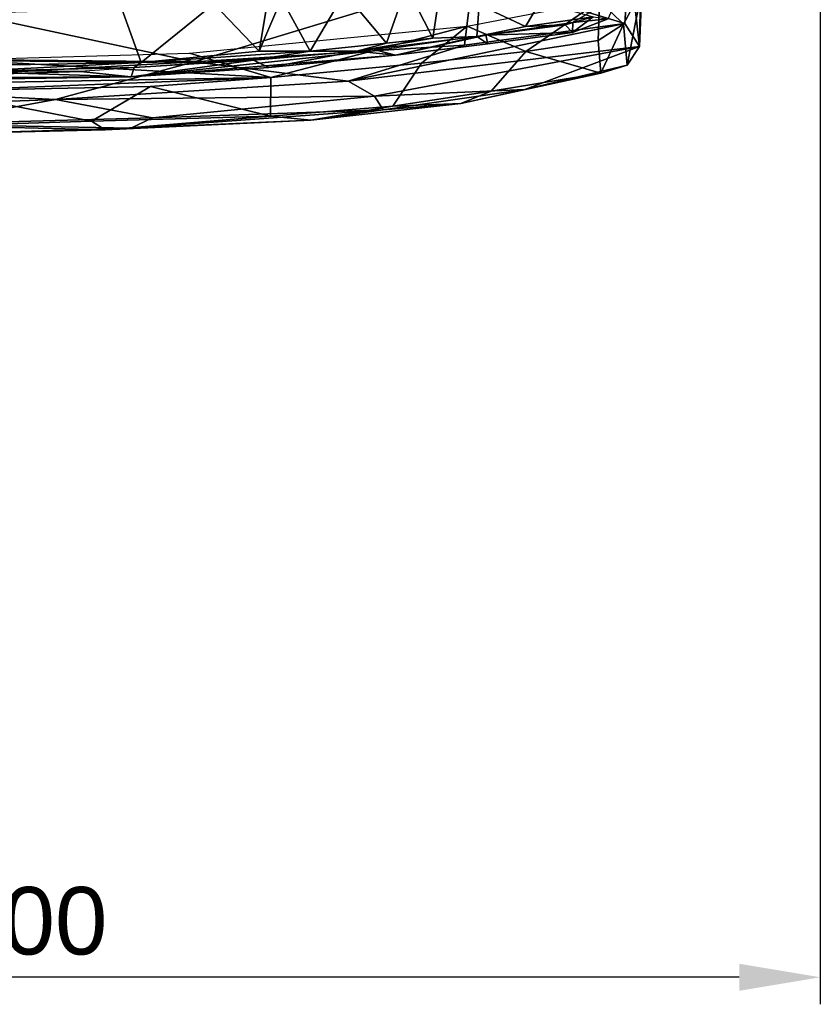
# Model space of a CAD drawing. Header units: millimetres. Extents: x -367 to 317, y -615 to 392.
# Tile 11 of 191: x 21 to 317, y -615 to -250. Entities that reach past the tile are written whole.
import ezdxf

# ---------------------------------------------------------------- set-up
doc = ezdxf.new("R2010")
doc.units = ezdxf.units.MM
doc.layers.add('Fbx_Root', color=7, linetype='Continuous', true_color=0x000000)
doc.styles.add('Default', font='arial.ttf')
doc.dimstyles.new('Default', dxfattribs={"dimscale": 10, "dimtxt": 2.5, "dimasz": 3, "dimexe": 1, "dimexo": 0.5, "dimgap": 0.8, "dimtad": 1, "dimtoh": 1, "dimzin": 1, "dimdsep": 46, "dimtxsty": 'Default', "dimcen": 2.5, "dimadec": 1, "dimazin": 1, "dimtfac": 1, "dimtdec": 4, "dimtix": 1, "dimtofl": 0, "dimtmove": 1, "dimatfit": 3, "dimfxl": 1, "dimtolj": 1, "dimtzin": 1, "dimarcsym": 0})

# ---------------------------------------------------------------- blocks, each defined once
blk = doc.blocks.new('*D1')
at = {"layer": 'Defpoints', "color": 0}
for p in [(-317.82, 295.28), (317.18, 295.28), (-317.82, -604.77)]:
    blk.add_point(p, dxfattribs=at)
at = {"layer": 'Fbx_Root', "color": 0, "lineweight": -2}
for p, q in [((-317.82, 290.28), (-317.82, -614.77)), ((317.18, 290.28), (317.18, -614.77)), ((287.18, -604.77), (-287.82, -604.77))]:
    blk.add_line(p, q, dxfattribs=at)
at = {"layer": 'Fbx_Root', "color": 0}
for points in [[(-287.82, -599.77), (-287.82, -609.77), (-317.82, -604.77)], [(287.18, -609.77), (287.18, -599.77), (317.18, -604.77)]]:
    blk.add_solid(points, dxfattribs=at)
at = {"layer": 'Fbx_Root', "color": 0, "insert": (-0.32, -584.01), "char_height": 25, "attachment_point": 5, "style": 'Default'}
blk.add_mtext('\\A1;635.00', dxfattribs=at)

msp = doc.modelspace()

# ---------------------------------------------------------------- linework, layer by layer
at = {"layer": 'Fbx_Root'}
for points in [[(251.166, -206.474, 429.33), (246.346, -226.615, 432.549), (250.149, -260.118, 420.913)], [(250.149, -260.118, 420.913), (251.032, -239.061, 381.362), (251.166, -206.474, 429.33)], [(-5.698, -246.441, 430.537), (85.25, -265.761, 425.06), (188.482, -234.471, 430.474), (-1.064, -217.234, 434.459)], [(92.486, -244.331, 351.806), (116.605, -218.113, 353.163), (109.324, -261.861, 343.382)], [(117.577, -242.277, 351.628), (109.324, -261.861, 343.382), (116.605, -218.113, 353.163)], [(244.796, -251.646, 427.595), (246.346, -226.615, 432.549), (188.482, -234.471, 430.474)], [(244.796, -251.646, 427.595), (250.149, -260.118, 420.913), (246.346, -226.615, 432.549)], [(85.25, -265.761, 425.06), (185.342, -259.563, 424.504), (188.482, -234.471, 430.474)], [(176.713, -236.411, 352.4), (173.687, -257.005, 347.182), (163.909, -237.778, 351.846)], [(173.687, -257.005, 347.182), (176.713, -236.411, 352.4), (190.837, -244.663, 352.784), (189.975, -256.44, 350.085)], [(185.342, -259.563, 424.504), (244.796, -251.646, 427.595), (188.482, -234.471, 430.474)], [(140.897, -240.202, 351.5), (128.157, -261.872, 343.263), (117.577, -242.277, 351.628)], [(128.157, -261.872, 343.263), (140.897, -240.202, 351.5), (156.433, -258.821, 345.216)], [(163.909, -237.778, 351.846), (156.433, -258.821, 345.216), (140.897, -240.202, 351.5)], [(156.433, -258.821, 345.216), (163.909, -237.778, 351.846), (173.687, -257.005, 347.182)], [(244.248, -251.806, 376.292), (235.351, -243.252, 376.619), (251.032, -239.061, 381.362)], [(244.248, -251.806, 376.292), (251.032, -239.061, 381.362), (245.599, -267.003, 407.655)], [(250.149, -260.118, 420.913), (245.599, -267.003, 407.655), (251.032, -239.061, 381.362)], [(109.324, -261.861, 343.382), (117.577, -242.277, 351.628), (128.157, -261.872, 343.263)], [(235.351, -243.252, 376.619), (208.138, -261.936, 361.689), (186.38, -252.598, 363.024)], [(190.837, -244.663, 352.784), (213.415, -243.618, 358.611), (208.025, -252.743, 355.123)], [(233.052, -249.104, 364.946), (208.025, -252.743, 355.123), (213.415, -243.618, 358.611)], [(208.138, -261.936, 361.689), (235.351, -243.252, 376.619), (234.839, -257.854, 371.428)], [(225.514, -251.198, 372.837), (238.545, -249.895, 375.94), (242.262, -241.377, 379.554)], [(234.839, -257.854, 371.428), (235.351, -243.252, 376.619), (244.248, -251.806, 376.292)], [(-66.059, -264.342, 425.756), (85.25, -265.761, 425.06), (-5.698, -246.441, 430.537)], [(10.093, -247.572, 351.775), (58.38, -246.124, 351.864), (65.629, -266.074, 341.688), (14.233, -265.462, 342.242)], [(92.486, -244.331, 351.806), (65.629, -266.074, 341.688), (58.38, -246.124, 351.864)], [(65.629, -266.074, 341.688), (92.486, -244.331, 351.806), (109.324, -261.861, 343.382)], [(208.025, -252.743, 355.123), (189.975, -256.44, 350.085), (190.837, -244.663, 352.784)], [(225.514, -251.198, 372.837), (193.286, -255.874, 361.165), (225.362, -254.924, 370.742)], [(233.052, -249.104, 364.946), (222.644, -252.053, 361.215), (208.025, -252.743, 355.123)], [(233.052, -249.104, 364.946), (225.362, -254.924, 370.742), (222.644, -252.053, 361.215)], [(233.052, -249.104, 364.946), (238.545, -249.895, 375.94), (225.362, -254.924, 370.742)], [(225.514, -251.198, 372.837), (225.362, -254.924, 370.742), (238.545, -249.895, 375.94)], [(186.38, -252.598, 363.024), (113.583, -271.571, 349.459), (83.443, -262.561, 360.357)], [(113.583, -271.571, 349.459), (186.38, -252.598, 363.024), (169.45, -266.255, 352.621)], [(142.315, -272.978, 418.524), (250.149, -260.118, 420.913), (244.796, -251.646, 427.595)], [(185.342, -259.563, 424.504), (142.315, -272.978, 418.524), (244.796, -251.646, 427.595)], [(169.45, -266.255, 352.621), (186.38, -252.598, 363.024), (208.138, -261.936, 361.689)], [(225.362, -254.924, 370.742), (194.074, -259.146, 360.153), (189.975, -256.44, 350.085), (222.644, -252.053, 361.215)], [(222.644, -252.053, 361.215), (189.975, -256.44, 350.085), (208.025, -252.743, 355.123)], [(193.286, -255.874, 361.165), (194.074, -259.146, 360.153), (225.362, -254.924, 370.742)], [(234.839, -257.854, 371.428), (244.248, -251.806, 376.292), (235.847, -270.023, 393.22)], [(245.599, -267.003, 407.655), (235.847, -270.023, 393.22), (244.248, -251.806, 376.292)], [(145.423, -261.812, 344.86), (128.157, -261.872, 343.263), (156.433, -258.821, 345.216)], [(145.423, -261.812, 344.86), (173.687, -257.005, 347.182), (189.975, -256.44, 350.085)], [(189.975, -256.44, 350.085), (159.814, -263.35, 354.429), (145.423, -261.812, 344.86)], [(145.423, -261.812, 344.86), (156.433, -258.821, 345.216), (173.687, -257.005, 347.182)], [(193.286, -255.874, 361.165), (153.179, -261.555, 355.225), (159.814, -263.35, 354.429)], [(194.074, -259.146, 360.153), (193.286, -255.874, 361.165), (159.814, -263.35, 354.429)], [(159.814, -263.35, 354.429), (189.975, -256.44, 350.085), (194.074, -259.146, 360.153)], [(234.839, -257.854, 371.428), (235.847, -270.023, 393.22), (208.138, -261.936, 361.689)], [(153.179, -261.555, 355.225), (43.081, -269.305, 352.677), (61.866, -271.278, 351.544)], [(61.866, -271.278, 351.544), (159.814, -263.35, 354.429), (153.179, -261.555, 355.225)], [(128.157, -261.872, 343.263), (65.629, -266.074, 341.688), (109.324, -261.861, 343.382)], [(107.191, -265.138, 343.322), (65.629, -266.074, 341.688), (128.157, -261.872, 343.263)], [(85.25, -265.761, 425.06), (142.315, -272.978, 418.524), (185.342, -259.563, 424.504)], [(107.191, -265.138, 343.322), (128.157, -261.872, 343.263), (145.423, -261.812, 344.86)], [(112.824, -267.849, 351.96), (107.191, -265.138, 343.322), (145.423, -261.812, 344.86)], [(112.824, -267.849, 351.96), (145.423, -261.812, 344.86), (159.814, -263.35, 354.429)], [(142.315, -272.978, 418.524), (151.979, -278.443, 412.317), (250.149, -260.118, 420.913)], [(151.979, -278.443, 412.317), (207.712, -276.045, 404.841), (250.149, -260.118, 420.913)], [(195.264, -276.63, 381.46), (158.817, -282.159, 378.451), (169.45, -266.255, 352.621), (208.138, -261.936, 361.689)], [(195.264, -276.63, 381.46), (208.138, -261.936, 361.689), (235.847, -270.023, 393.22)], [(207.712, -276.045, 404.841), (245.599, -267.003, 407.655), (250.149, -260.118, 420.913)], [(-66.059, -264.342, 425.756), (-71.039, -274.528, 420.562), (85.25, -265.761, 425.06)], [(-71.039, -274.528, 420.562), (33.823, -279.783, 416.542), (85.25, -265.761, 425.06)], [(-26.546, -274.009, 348.8), (-2.313, -265.063, 359.964), (113.583, -271.571, 349.459)], [(14.233, -265.462, 342.242), (65.629, -266.074, 341.688), (-16.356, -267.476, 341.121)], [(0.693, -269.363, 342.024), (-16.356, -267.476, 341.121), (65.629, -266.074, 341.688)], [(83.443, -262.561, 360.357), (113.583, -271.571, 349.459), (-2.313, -265.063, 359.964)], [(0.693, -269.363, 342.024), (65.629, -266.074, 341.688), (62.972, -267.848, 342.522)], [(85.25, -265.761, 425.06), (33.823, -279.783, 416.542), (142.315, -272.978, 418.524)], [(159.814, -263.35, 354.429), (61.866, -271.278, 351.544), (112.824, -267.849, 351.96)], [(61.866, -271.278, 351.544), (62.972, -267.848, 342.522), (107.191, -265.138, 343.322)], [(61.866, -271.278, 351.544), (107.191, -265.138, 343.322), (112.824, -267.849, 351.96)], [(62.972, -267.848, 342.522), (65.629, -266.074, 341.688), (107.191, -265.138, 343.322)], [(-39.461, -271.867, 351.015), (43.081, -269.305, 352.677), (-49.017, -268.892, 352.822)], [(-39.461, -271.867, 351.015), (61.866, -271.278, 351.544), (43.081, -269.305, 352.677)], [(62.972, -267.848, 342.522), (61.866, -271.278, 351.544), (0.693, -269.363, 342.024)], [(61.866, -271.278, 351.544), (6.503, -272.172, 350.174), (0.693, -269.363, 342.024)], [(169.45, -266.255, 352.621), (158.817, -282.159, 378.451), (113.518, -285.93, 375.177), (113.583, -271.571, 349.459)], [(207.712, -276.045, 404.841), (235.847, -270.023, 393.22), (245.599, -267.003, 407.655)], [(61.866, -271.278, 351.544), (-39.461, -271.867, 351.015), (6.503, -272.172, 350.174)], [(-26.546, -274.009, 348.8), (113.583, -271.571, 349.459), (-10.661, -276.545, 348.258)], [(-10.661, -276.545, 348.258), (113.583, -271.571, 349.459), (69.093, -274.895, 349.386)], [(33.823, -279.783, 416.542), (151.979, -278.443, 412.317), (142.315, -272.978, 418.524)], [(69.093, -274.895, 349.386), (113.583, -271.571, 349.459), (113.518, -285.93, 375.177)], [(184.01, -281.169, 389.33), (195.264, -276.63, 381.46), (235.847, -270.023, 393.22)], [(207.712, -276.045, 404.841), (184.01, -281.169, 389.33), (235.847, -270.023, 393.22)], [(33.823, -279.783, 416.542), (-71.039, -274.528, 420.562), (-64.081, -283.373, 411.223)], [(-10.661, -276.545, 348.258), (69.093, -274.895, 349.386), (47.188, -287.801, 370.999)], [(-7.544, -289.502, 372.526), (-10.661, -276.545, 348.258), (47.188, -287.801, 370.999)], [(47.188, -287.801, 370.999), (69.093, -274.895, 349.386), (113.518, -285.93, 375.177)], [(151.979, -278.443, 412.317), (155.278, -283.501, 401.851), (207.712, -276.045, 404.841)], [(155.278, -283.501, 401.851), (184.01, -281.169, 389.33), (207.712, -276.045, 404.841)], [(158.817, -282.159, 378.451), (195.264, -276.63, 381.46), (184.01, -281.169, 389.33)], [(-15.869, -288.808, 403.612), (33.823, -279.783, 416.542), (-64.081, -283.373, 411.223)], [(33.823, -279.783, 416.542), (-15.869, -288.808, 403.612), (69.772, -286.464, 405.853)], [(33.823, -279.783, 416.542), (69.772, -286.464, 405.853), (151.979, -278.443, 412.317)], [(69.772, -286.464, 405.853), (155.278, -283.501, 401.851), (151.979, -278.443, 412.317)], [(61.725, -290.398, 394.402), (128.49, -287.349, 389.681), (155.278, -283.501, 401.851)], [(69.772, -286.464, 405.853), (61.725, -290.398, 394.402), (155.278, -283.501, 401.851)], [(128.49, -287.349, 389.681), (113.518, -285.93, 375.177), (158.817, -282.159, 378.451)], [(128.49, -287.349, 389.681), (158.817, -282.159, 378.451), (184.01, -281.169, 389.33)], [(128.49, -287.349, 389.681), (184.01, -281.169, 389.33), (155.278, -283.501, 401.851)], [(-15.869, -288.808, 403.612), (61.725, -290.398, 394.402), (69.772, -286.464, 405.853)], [(52.253, -290.978, 382.205), (-7.544, -289.502, 372.526), (47.188, -287.801, 370.999)], [(52.253, -290.978, 382.205), (47.188, -287.801, 370.999), (113.518, -285.93, 375.177)], [(52.253, -290.978, 382.205), (113.518, -285.93, 375.177), (128.49, -287.349, 389.681)], [(61.725, -290.398, 394.402), (52.253, -290.978, 382.205), (128.49, -287.349, 389.681)], [(-15.869, -288.808, 403.612), (0.376, -292.252, 388.795), (61.725, -290.398, 394.402)], [(0.376, -292.252, 388.795), (-7.544, -289.502, 372.526), (52.253, -290.978, 382.205)], [(61.725, -290.398, 394.402), (0.376, -292.252, 388.795), (52.253, -290.978, 382.205)]]:
    msp.add_3dface(points, dxfattribs=at)

# ---------------------------------------------------------------- dimensions: what is measured, and where the dimension line sits
dim = msp.add_linear_dim(base=(-317.816, -604.775), p1=(317.184, 295.28), p2=(-317.816, 295.28), angle=180, dimstyle='Default', override={"dimscale": 10, "dimtxt": 2.5, "dimasz": 3, "dimexe": 1, "dimexo": 0.5, "dimgap": 0.8, "dimtad": 1, "dimtih": 0, "dimtoh": 0, "dimdec": 2, "dimlfac": 1, "dimzin": 1, "dimtxsty": 'Default', "dimsah": 0, "dimcen": 2.5, "dimadec": 1, "dimazin": 1, "dimtix": 0, "dimtmove": 0, "dimtzin": 1}, dxfattribs=at)
dim.commit()
dim.dimension.update_dxf_attribs({"geometry": '*D1', "text_midpoint": (-0.316, -584.012)})

doc.saveas('drawing.dxf')
